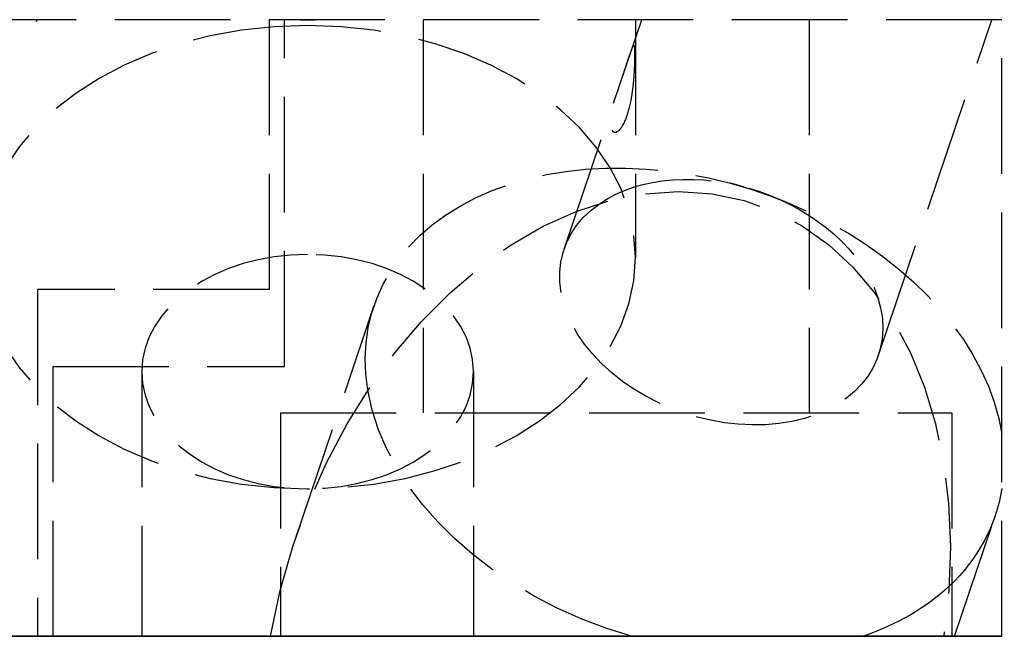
# Model space of a CAD drawing. Header units: millimetres. Extents: x -17.5 to 17.5, y 0 to 8.
import ezdxf

# ---------------------------------------------------------------- set-up
doc = ezdxf.new("R2010")
doc.units = ezdxf.units.MM
doc.header["$LTSCALE"] = 10
doc.linetypes.add('ALLCAD_Strich', pattern=[0.2, 0.15, -0.05])
doc.layers.add('BESCH_KONT_sich_schn_ansi_2d', color=40, linetype='Continuous')
doc.layers.add('BESCH_KONT_sich_schn_grun_2d', color=10, linetype='Continuous')

msp = doc.modelspace()

# ---------------------------------------------------------------- linework, layer by layer
at = {"layer": 'BESCH_KONT_sich_schn_ansi_2d', "linetype": 'ALLCAD_Strich'}
for p, q in [((-17.5, 0, -117), (17.5, 0, -117)), ((-8.0202529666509, 0), (8.020252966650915, 0)), ((5.199999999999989, 0, -105), (-5.200000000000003, 0, -105)), ((-5, 0, -104), (5, 0, -104)), ((5, 0, -104), (5, 0, -21)), ((5, 0, -21), (17.5, 0, -21)), ((5.199999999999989, 0, -104), (5.000000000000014, 0, -104)), ((5.199999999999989, 0, -20.99999999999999), (5.199999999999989, 0, -105)), ((5.199999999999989, 0, -21), (17.5, 0, -21)), ((8, 0, -104), (5.199999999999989, 0, -104)), ((8.200000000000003, 0, -105), (5.199999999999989, 0, -105)), ((6.350000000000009, 0, -12.56604255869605), (6.350000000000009, 0, -15.99999999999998)), ((8, 0, -104), (8, 0, -21)), ((8.020252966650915, 0), (16.7460391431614, 0)), ((8.200000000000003, 0, -21), (8.200000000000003, 0, -105)), ((8.750000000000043, 0, -1.999999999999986), (8.249999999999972, 0, -1.999999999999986)), ((8.353428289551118, 0, -1.399137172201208), (9.340864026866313, 0, -4.474816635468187)), ((10.65000000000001, 0, -12.56604255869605), (10.65000000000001, 0, -15.99999999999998)), ((11.81613202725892, 0, -5.314873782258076), (12.60318305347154, 0, -7.766391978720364)), ((13.39508348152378, 0, -6.180894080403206), (12.46204713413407, 0, -6.186717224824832)), ((12.67058279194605, 0, -7.976329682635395), (13.05291078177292, 0, -9.167210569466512)), ((12.75000000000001, 0, -7.999999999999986), (12.75000000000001, 0, -11.0811183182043)), ((15.13053968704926, 0, -5.623732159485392), (15.8926000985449, 0, -5.085350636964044)), ((15.91031046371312, 0, -4.000452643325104), (17.14708921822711, 0, -7.852789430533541)), ((16.7460391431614, 0), (17.5, 0)), ((16.83155035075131, 0), (17.43400744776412, 0, -1.87654229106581)), ((17.5, 0, -21), (17.5, 0)), ((17.5, 0, -117), (17.5, 0, -21))]:
    msp.add_line(p, q, dxfattribs=at)
at = {"layer": 'BESCH_KONT_sich_schn_ansi_2d', "linetype": 'ALLCAD_Strich', "extrusion": (0, -1, 0)}
for centre, radius in [((0, -25), 5), ((12.5, -92), 2.5), ((12.5, -65), 2.5), ((12.5, -38), 2.5)]:
    msp.add_circle(centre, radius, dxfattribs=at)
at = {"layer": 'BESCH_KONT_sich_schn_ansi_2d', "linetype": 'ALLCAD_Strich', "extrusion": (0, 1, 0)}
for centre in [(-12.5, -92), (-12.5, -65), (-12.5, -38)]:
    msp.add_circle(centre, 4.35, dxfattribs=at)
at = {"layer": 'BESCH_KONT_sich_schn_ansi_2d', "linetype": 'ALLCAD_Strich', "extrusion": (0, -1, 0)}
for centre, major_axis, ratio, start_param, end_param in [((8.500000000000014, 0, -7.999999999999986), (0, 0, -6.010407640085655), 0.7071067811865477, -3.082735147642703, -0.333117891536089), ((8.500000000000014, 0, -11.0811183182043), (-4.250000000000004, 0), 0.7071067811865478, 1.570796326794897, 7.853981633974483), ((8.5, 0, -12.56604255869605), (2.150000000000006, 0), 0.7071067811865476, -0.8524914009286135, 3.994084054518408), ((8.500000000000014, 0, -12.56604255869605), (2.15, 0), 0.7071067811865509, -2.2891012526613, -1.570796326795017), ((8.500000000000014, 0, -7.999999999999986), (0, 0, -6.010407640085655), 0.7071067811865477, -0.333117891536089, 0.3331178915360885), ((8.500000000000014, 0, -5.000000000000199), (-4.250000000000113, 0), 0.7071067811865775, -1.629653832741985, -1.511938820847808), ((8.500000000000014, 0, -12.56604255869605), (2.150000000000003, 0), 0.7071067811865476, -1.570796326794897, -0.8524914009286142), ((8.500000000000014, 0, -7.999999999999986), (0, 0, -6.010407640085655), 0.7071067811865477, 0.3331178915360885, 3.082735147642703), ((15.10000000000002, 0, -8.51000000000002), (-0.9790083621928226, 0, 3.049429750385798), 0.6713023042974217, 0.4894562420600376, 3.141592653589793), ((15.10000000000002, 0, -8.51000000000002), (-0.9790083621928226, 0, 3.049429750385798), 0.6713023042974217, -0.4894562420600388, 0.4894562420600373), ((15.10000000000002, 0, -8.51000000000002), (-0.9790083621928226, 0, 3.049429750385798), 0.6713023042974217, -3.141592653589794, -0.4894562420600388)]:
    msp.add_ellipse(centre, major_axis=major_axis, ratio=ratio, start_param=start_param, end_param=end_param, dxfattribs=at)
at = {"layer": 'BESCH_KONT_sich_schn_ansi_2d', "linetype": 'ALLCAD_Strich', "extrusion": (0, 1, 0)}
for centre, major_axis, ratio, start_param, end_param in [((8.500000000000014, 0, -16), (0, 0, -3.040559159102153), 0.7071067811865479, -3.141592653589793, 3.141592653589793), ((13.38743573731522, 0, -3.175679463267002), (-4.046571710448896, 0, -1.299137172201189), 0.6713023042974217, -1.191150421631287, 0.3594193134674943), ((13.38743573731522, 0, -3.175679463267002), (-4.046571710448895, 0, -1.299137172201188), 0.6713023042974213, 0.3594193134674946, 2.782173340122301), ((13.86322124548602, 0, -4.65766321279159), (-2.047089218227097, 0, -0.6572105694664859), 0.6713023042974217, -0.9467038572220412, 2.016888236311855), ((13.86322124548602, 0, -4.65766321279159), (-2.047089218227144, 0, -0.6572105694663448), 0.6713023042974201, -2.194888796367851, -0.9467038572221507), ((13.86322124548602, 0, -4.65766321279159), (2.047089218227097, 0, 0.6572105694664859), 0.6713023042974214, -1.124704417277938, 0.946703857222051), ((13.3874357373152, 0, -3.175679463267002), (4.04657171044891, 0, 1.299137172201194), 0.6713023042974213, 0.3263788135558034, 1.191150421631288), ((13.38743573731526, 0, -3.175679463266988), (4.046571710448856, 0, 1.299137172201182), 0.6713023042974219, -0.3594193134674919, 0.09816586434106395)]:
    msp.add_ellipse(centre, major_axis=major_axis, ratio=ratio, start_param=start_param, end_param=end_param, dxfattribs=at)
at = {"layer": 'BESCH_KONT_sich_schn_ansi_2d', "linetype": 'ALLCAD_Strich', "extrusion": (0, 0.9999999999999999, 0)}
for start_param, end_param in [(-2.761946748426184, -1.342306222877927), (1.766850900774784, 2.761946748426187)]:
    msp.add_ellipse((12.40000000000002, 0, -0.1000000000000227), major_axis=(-1.935249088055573, 0, 6.027942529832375), ratio=0.6713023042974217, start_param=start_param, end_param=end_param, dxfattribs=at)
at = {"layer": 'BESCH_KONT_sich_schn_ansi_2d', "linetype": 'ALLCAD_Strich'}
msp.add_open_spline([(12.63941734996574, 0, -7.205140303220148), (12.61468782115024, 0, -7.128112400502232), (12.58347286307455, 0, -7.059533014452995), (12.53532546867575, 0, -6.994210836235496), (12.51915250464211, 0, -6.978555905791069), (12.48879148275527, 0, -6.962634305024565), (12.47459864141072, 0, -6.962285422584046), (12.45483792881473, 0, -6.978312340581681), (12.44746469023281, 0, -6.990287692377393), (12.4375512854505, 0, -7.026142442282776), (12.43506387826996, 0, -7.0500851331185), (12.43506387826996, 0, -7.102991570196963), (12.43761147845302, 0, -7.135954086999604), (12.44756697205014, 0, -7.207541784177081), (12.45491588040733, 0, -7.246135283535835), (12.47446983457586, 0, -7.335197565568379), (12.48853713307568, 0, -7.389139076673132), (12.51872843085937, 0, -7.496467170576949), (12.53485604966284, 0, -7.549844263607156), (12.58299352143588, 0, -7.704876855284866), (12.61439120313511, 0, -7.801195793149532), (12.66414687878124, 0, -7.956175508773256), (12.68617705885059, 0, -8.026266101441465), (12.71003862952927, 0, -8.095584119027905), (12.71656839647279, 0, -8.112825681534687), (12.72698343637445, 0, -8.132029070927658), (12.73088574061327, 0, -8.134071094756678), (12.735666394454, 0, -8.120508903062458), (12.73722103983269, 0, -8.109490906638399), (12.73919700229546, 0, -8.074942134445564), (12.73963817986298, 0, -8.051336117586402), (12.73963817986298, 0, -7.998429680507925), (12.73918580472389, 0, -7.965122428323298), (12.73719983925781, 0, -7.892223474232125), (12.73564753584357, 0, -7.852676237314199), (12.73091690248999, 0, -7.761175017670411), (12.72705670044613, 0, -7.705554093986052), (12.71672760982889, 0, -7.594957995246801), (12.71024233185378, 0, -7.539994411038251), (12.68647123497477, 0, -7.38095272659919), (12.66444349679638, 0, -7.283092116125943), (12.63941734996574, 0, -7.205140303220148)], degree=3, knots=[0, 0, 0, 0, 0.03274501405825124, 0.03274501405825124, 0.04911752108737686, 0.04911752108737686, 0.06549002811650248, 0.06549002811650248, 0.07663935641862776, 0.07663935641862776, 0.08778868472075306, 0.08778868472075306, 0.0990856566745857, 0.0990856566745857, 0.1103826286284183, 0.1103826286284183, 0.1269515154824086, 0.1269515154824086, 0.1435204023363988, 0.1435204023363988, 0.1766581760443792, 0.1766581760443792, 0.2094031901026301, 0.2094031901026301, 0.2257756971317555, 0.2257756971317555, 0.2421482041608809, 0.2421482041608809, 0.2532975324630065, 0.2532975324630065, 0.264446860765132, 0.264446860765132, 0.2757438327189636, 0.2757438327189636, 0.2870408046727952, 0.2870408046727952, 0.3036096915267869, 0.3036096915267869, 0.3201785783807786, 0.3201785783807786, 0.3533163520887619, 0.3533163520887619, 0.3533163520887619, 0.3533163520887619], dxfattribs=at)
msp.add_rational_spline([(15.69707698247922, 0, -5.217279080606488), (14.32819289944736, 0, -6.105963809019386), (12.69782592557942, 0, -6.18017775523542)], [1.05781762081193, 1.061688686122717, 1.05781762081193], degree=2, dxfattribs=at)
at = {"layer": 'BESCH_KONT_sich_schn_grun_2d', "linetype": 'ALLCAD_Strich'}
for p, q in [((17.5, 8.000000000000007), (-17.5, 8.000000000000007)), ((2.150000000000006, 5.150000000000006), (5.000000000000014, 8.000000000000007)), ((8, 8.000000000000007), (8, 4.500000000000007)), ((8.200000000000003, 3.500000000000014), (8.200000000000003, 8.000000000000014)), ((10, 8.000000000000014), (10, 2.900000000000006)), ((11.82611284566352, 5.022994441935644), (12.83085222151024, 8.000000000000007)), ((12.75000000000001, 8.000000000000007), (12.75000000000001, 4.918881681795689)), ((15, 8.000000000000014), (15, 2.900000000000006)), ((15.90032964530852, 3.647946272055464), (17.36914777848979, 8.000000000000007)), ((17.5, 0), (17.5, 8.000000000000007)), ((14.16564109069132, 5.828432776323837), (13.98524240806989, 5.876940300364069)), ((14.52735011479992, 5.706355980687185), (14.70024861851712, 5.635625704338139)), ((8, 4.500000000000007), (5.000000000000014, 4.500000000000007)), ((5.000000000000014, 4.500000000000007), (5, 0)), ((8.34105317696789, 1.26393438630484), (9.360593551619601, 4.28479475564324)), ((5.200000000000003, 1.4210854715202e-14), (5.200000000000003, 3.500000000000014)), ((5.200000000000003, 3.500000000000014), (8.200000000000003, 3.500000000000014)), ((6.350000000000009, 3.433957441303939), (6.350000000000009, 0)), ((10.65000000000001, 3.433957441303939), (10.65000000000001, 0)), ((8.149999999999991, 2.900000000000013), (16.85000000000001, 2.900000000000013)), ((8.150000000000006, 2.900000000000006), (8.150000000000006, 1.4210854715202e-14)), ((16.85000000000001, 2.900000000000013), (16.85000000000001, 1.4210854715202e-14)), ((16.88552467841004, 0), (17.41427792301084, 1.566676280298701)), ((-8.0202529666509, 0), (8.020252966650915, 0)), ((12.69782592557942, 0), (8.020252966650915, 0)), ((16.74603914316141, 0), (15.69707698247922, 0)), ((16.74603914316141, 0), (17.5, 0))]:
    msp.add_line(p, q, dxfattribs=at)
at = {"layer": 'BESCH_KONT_sich_schn_grun_2d', "linetype": 'ALLCAD_Strich', "extrusion": (0, 0, -1)}
for centre, major_axis, ratio, start_param, end_param in [((8.500000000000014, 4.918881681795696), (-4.250000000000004, 0), 0.7071067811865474, 1.570796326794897, 7.853981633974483), ((8.500000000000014, 10.99999999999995), (-4.250000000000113, -4.163336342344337e-16), 0.7071067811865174, -1.629653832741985, -1.511938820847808), ((13.38743573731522, 2.925735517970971), (-4.026842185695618, 1.359059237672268), 0.7057065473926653, -0.3612079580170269, 2.7936666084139), ((13.86322124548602, 4.335470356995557), (2.037108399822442, -0.6875240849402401), 0.7057065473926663, -2.653317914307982, -1.570796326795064), ((12.3678953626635, -0.09512485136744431), (1.925813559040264, 5.706114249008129), 0.7057065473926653, -1.788398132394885, 1.320758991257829), ((8.500000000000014, 3.433957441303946), (-2.150000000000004, 0), 0.7071067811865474, 1.570796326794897, 7.853981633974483), ((13.38743573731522, 2.925735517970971), (-4.026842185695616, 1.359059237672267), 0.7057065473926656, -1.637242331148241, -0.3612079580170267)]:
    msp.add_ellipse(centre, major_axis=major_axis, ratio=ratio, start_param=start_param, end_param=end_param, dxfattribs=at)
at = {"layer": 'BESCH_KONT_sich_schn_grun_2d', "linetype": 'ALLCAD_Strich', "extrusion": (0, 0, -0.9999999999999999)}
msp.add_ellipse((13.86322124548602, 4.335470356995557), major_axis=(2.037108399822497, -0.6875240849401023), ratio=0.7057065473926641, start_param=-1.570796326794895, end_param=-0.4882747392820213, dxfattribs=at)
at = {"layer": 'BESCH_KONT_sich_schn_grun_2d', "linetype": 'ALLCAD_Strich', "extrusion": (0, 0, -0.9999999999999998)}
for centre, major_axis, ratio, start_param, end_param in [((13.86322124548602, 4.335470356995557), (2.0371083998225, -0.6875240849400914), 0.7057065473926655, -0.4882747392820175, 3.62986739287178), ((13.38743573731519, 2.925735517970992), (4.026842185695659, -1.35905923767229), 0.7057065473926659, -0.1197130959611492, 0.3612079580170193), ((13.38743573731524, 2.925735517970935), (4.026842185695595, -1.359059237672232), 0.7057065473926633, 0.3612079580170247, 0.7450585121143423)]:
    msp.add_ellipse(centre, major_axis=major_axis, ratio=ratio, start_param=start_param, end_param=end_param, dxfattribs=at)
at = {"layer": 'BESCH_KONT_sich_schn_grun_2d', "linetype": 'ALLCAD_Strich'}
msp.add_open_spline([(12.63941734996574, 7.432711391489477), (12.61468782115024, 7.359438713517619), (12.58347286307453, 7.267723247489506), (12.53532546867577, 7.118214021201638), (12.51915250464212, 7.066464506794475), (12.48879148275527, 6.961753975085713), (12.47459864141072, 6.908806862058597), (12.45483792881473, 6.820666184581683), (12.44746469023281, 6.782517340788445), (12.4375512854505, 6.711838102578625), (12.43506387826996, 6.679332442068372), (12.43506387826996, 6.626426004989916), (12.43761147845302, 6.6022353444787), (12.44756697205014, 6.565625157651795), (12.45491588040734, 6.55312771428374), (12.47446983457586, 6.535424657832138), (12.48853713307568, 6.534283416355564), (12.51872843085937, 6.546824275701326), (12.53485604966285, 6.56057877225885), (12.58299352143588, 6.620059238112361), (12.6143912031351, 6.684552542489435), (12.66414687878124, 6.831976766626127), (12.68617705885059, 6.925203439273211), (12.71003862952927, 7.078708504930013), (12.71656839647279, 7.132044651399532), (12.72698343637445, 7.240036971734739), (12.73088574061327, 7.294677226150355), (12.73566639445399, 7.3852826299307), (12.73722103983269, 7.424388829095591), (12.73919700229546, 7.496374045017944), (12.73963817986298, 7.529216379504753), (12.73963817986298, 7.582122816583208), (12.73918580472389, 7.60596874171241), (12.73719983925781, 7.64126767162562), (12.73564753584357, 7.652811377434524), (12.73091690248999, 7.668075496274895), (12.72705670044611, 7.667537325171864), (12.71672760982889, 7.651728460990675), (12.71024233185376, 7.636387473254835), (12.68647123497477, 7.572897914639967), (12.66444349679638, 7.506862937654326), (12.63941734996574, 7.432711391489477)], degree=3, knots=[0, 0, 0, 0, 0.03274501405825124, 0.03274501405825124, 0.04911752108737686, 0.04911752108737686, 0.06549002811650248, 0.06549002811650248, 0.07663935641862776, 0.07663935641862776, 0.08778868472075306, 0.08778868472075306, 0.0990856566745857, 0.0990856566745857, 0.1103826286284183, 0.1103826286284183, 0.1269515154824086, 0.1269515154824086, 0.1435204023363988, 0.1435204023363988, 0.1766581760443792, 0.1766581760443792, 0.2094031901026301, 0.2094031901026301, 0.2257756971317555, 0.2257756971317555, 0.2421482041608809, 0.2421482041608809, 0.2532975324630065, 0.2532975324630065, 0.264446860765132, 0.264446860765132, 0.2757438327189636, 0.2757438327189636, 0.2870408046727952, 0.2870408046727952, 0.3036096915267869, 0.3036096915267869, 0.3201785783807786, 0.3201785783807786, 0.3533163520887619, 0.3533163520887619, 0.3533163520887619, 0.3533163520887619], dxfattribs=at)
msp.add_rational_spline([(15.69707698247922, 1.4210854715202e-14), (14.32819289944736, 1.4210854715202e-14), (12.69782592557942, 1.4210854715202e-14)], [1.05781762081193, 1.061688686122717, 1.05781762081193], degree=2, dxfattribs=at)

doc.saveas('drawing.dxf')
